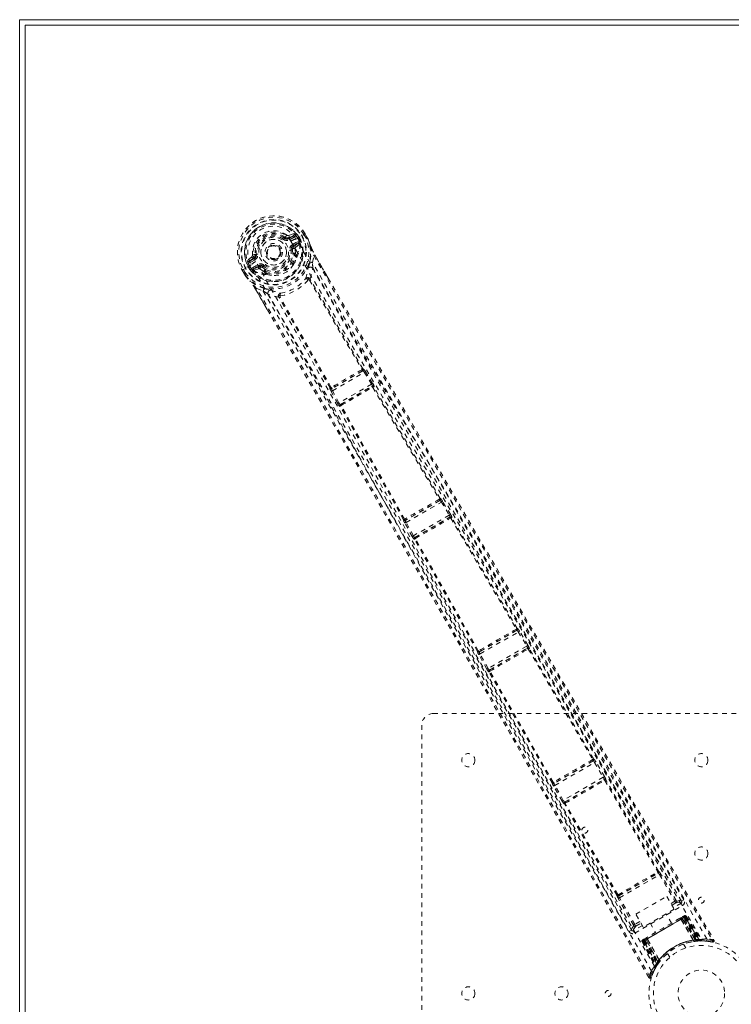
# Model space of a CAD drawing. Header units: inches. Extents: x 17.8 to 113.3, y 41.2 to 83.
# Tile 2 of 7: x 17.8 to 33.1, y 61.8 to 83. Entities that reach past the tile are written whole.
import ezdxf

# ---------------------------------------------------------------- set-up
doc = ezdxf.new("R2010")
doc.units = ezdxf.units.IN
doc.header["$MEASUREMENT"] = 0
doc.linetypes.add('SLD-Dashed', pattern=[0.075, 0.05, -0.025])
doc.linetypes.add('SLD-Solid', pattern=[0])

msp = doc.modelspace()

# ---------------------------------------------------------------- linework, layer by layer
at = {"color": 7, "linetype": 'SLD-Solid', "lineweight": 15}
for p, q in [((17.833, 82.956), (113.333, 82.956)), ((17.833, 41.206), (17.833, 82.956)), ((17.951, 41.324), (17.951, 82.837)), ((17.951, 82.837), (113.215, 82.837)), ((17.951, 82.837), (17.951, 41.324)), ((113.215, 82.837), (17.951, 82.837))]:
    msp.add_line(p, q, dxfattribs=at)
at = {"color": 7, "linetype": 'SLD-Dashed', "lineweight": 0}
for p, q in [((23.562, 78.337), (23.526, 78.29)), ((23.599, 78.282), (23.71, 78.323)), ((23.719, 78.369), (23.604, 78.33)), ((23.71, 78.323), (23.61, 78.264)), ((23.761, 78.252), (23.907, 78.336)), ((23.907, 78.336), (23.953, 78.363)), ((23.969, 78.283), (23.931, 78.35)), ((23.957, 78.365), (23.953, 78.363)), ((23.994, 78.296), (23.955, 78.364)), ((23.957, 78.365), (23.995, 78.297)), ((23.511, 78.271), (23.526, 78.29)), ((23.526, 78.29), (23.532, 78.286)), ((23.599, 78.282), (23.61, 78.264)), ((23.725, 78.297), (23.625, 78.238)), ((23.686, 78.133), (23.797, 78.197)), ((23.701, 78.107), (23.812, 78.171)), ((23.713, 78.085), (23.701, 78.107)), ((23.812, 78.171), (23.713, 78.085)), ((23.753, 78.075), (23.843, 78.151)), ((23.761, 78.252), (23.761, 78.252)), ((23.796, 78.272), (23.8, 78.274)), ((23.833, 78.205), (23.796, 78.272)), ((23.796, 78.272), (23.796, 78.272)), ((23.835, 78.212), (23.8, 78.274)), ((23.826, 78.289), (23.862, 78.226)), ((23.841, 78.192), (23.833, 78.205)), ((23.862, 78.225), (23.836, 78.212)), ((23.836, 78.211), (23.841, 78.192)), ((23.836, 78.211), (23.846, 78.187)), ((23.846, 78.165), (23.843, 78.151)), ((23.843, 78.151), (23.843, 78.151)), ((23.843, 78.151), (23.843, 78.151)), ((23.846, 78.165), (23.847, 78.169)), ((23.846, 78.165), (23.846, 78.165)), ((23.862, 78.226), (23.862, 78.225)), ((23.995, 78.297), (23.995, 78.297)), ((24.018, 78.256), (24.02, 78.252)), ((22.887, 77.921), (22.911, 77.924)), ((23.414, 78.058), (23.419, 78.049)), ((23.419, 78.049), (23.426, 78.037)), ((23.686, 78.022), (23.657, 78.019)), ((23.694, 77.927), (23.686, 78.022)), ((23.746, 77.896), (23.727, 77.93)), ((23.749, 77.939), (23.741, 78.041)), ((23.768, 77.906), (23.749, 77.939)), ((24.117, 77.749), (24.143, 77.897)), ((24.168, 77.912), (24.455, 77.415)), ((22.802, 77.698), (22.676, 77.625)), ((22.813, 77.873), (22.722, 77.794)), ((22.768, 77.678), (22.763, 77.676)), ((22.763, 77.676), (22.799, 77.614)), ((22.766, 77.777), (22.857, 77.853)), ((22.867, 77.836), (22.766, 77.777)), ((22.806, 77.612), (22.768, 77.678)), ((22.882, 77.81), (22.781, 77.751)), ((22.802, 77.698), (22.802, 77.698)), ((22.831, 77.639), (22.943, 77.704)), ((22.846, 77.613), (22.958, 77.678)), ((22.857, 77.853), (22.867, 77.836)), ((22.958, 77.678), (22.943, 77.704)), ((22.97, 77.657), (22.958, 77.678)), ((23.776, 77.882), (23.775, 77.86)), ((22.61, 77.587), (22.606, 77.585)), ((22.606, 77.585), (22.646, 77.518)), ((22.607, 77.586), (22.647, 77.518)), ((22.656, 77.614), (22.61, 77.587)), ((22.632, 77.6), (22.671, 77.533)), ((22.646, 77.518), (22.646, 77.518)), ((22.676, 77.625), (22.656, 77.614)), ((22.67, 77.478), (22.673, 77.474)), ((22.774, 77.598), (22.737, 77.661)), ((22.775, 77.597), (22.774, 77.598)), ((22.799, 77.614), (22.775, 77.597)), ((22.8, 77.613), (22.814, 77.599)), ((22.814, 77.599), (22.806, 77.612)), ((22.831, 77.583), (22.835, 77.581)), ((22.835, 77.581), (22.848, 77.577)), ((22.97, 77.657), (22.846, 77.613)), ((22.96, 77.616), (22.849, 77.577)), ((23.039, 77.649), (23.019, 77.659)), ((23.056, 77.672), (23.039, 77.649)), ((23.039, 77.649), (23.117, 77.594)), ((23.099, 77.519), (23.079, 77.552)), ((23.098, 77.567), (23.117, 77.533)), ((23.135, 77.49), (23.115, 77.501)), ((22.785, 77.34), (22.774, 77.354)), ((24.05, 77.372), (24.05, 77.373)), ((24.05, 77.372), (25.178, 75.459)), ((24.066, 77.398), (24.066, 77.398)), ((25.199, 75.469), (24.072, 77.381)), ((23.197, 76.65), (22.893, 77.176)), ((22.919, 77.19), (23.06, 77.139)), ((23.388, 77.007), (23.388, 77.007)), ((24.493, 75.062), (23.401, 76.994)), ((23.419, 77.009), (23.419, 77.008)), ((24.512, 75.075), (23.42, 77.008)), ((25.193, 75.428), (24.531, 75.046)), ((24.542, 75.001), (25.227, 75.396)), ((25.175, 75.452), (25.175, 75.452)), ((25.189, 75.427), (25.193, 75.428)), ((25.203, 75.47), (25.199, 75.469)), ((25.227, 75.396), (25.381, 75.145)), ((25.252, 75.412), (25.237, 75.435)), ((25.406, 75.16), (25.252, 75.412)), ((25.381, 75.145), (24.683, 74.742)), ((24.49, 75.058), (24.493, 75.062)), ((24.516, 74.987), (24.504, 75.012)), ((24.657, 74.728), (24.516, 74.987)), ((24.531, 75.046), (24.534, 75.05)), ((24.683, 74.742), (24.542, 75.001)), ((24.713, 74.707), (25.396, 75.102)), ((25.396, 75.102), (25.389, 75.093)), ((25.401, 75.074), (25.401, 75.074)), ((25.429, 75.083), (25.436, 75.091)), ((24.713, 74.669), (24.701, 74.667)), ((24.724, 74.709), (24.713, 74.707)), ((26.849, 72.65), (26.109, 72.223)), ((26.123, 72.18), (26.88, 72.616)), ((26.846, 72.65), (26.849, 72.65)), ((26.859, 72.692), (26.857, 72.692)), ((26.88, 72.616), (27.05, 72.337)), ((27.075, 72.352), (26.905, 72.632)), ((26.068, 72.235), (26.069, 72.237)), ((26.109, 72.223), (26.111, 72.225)), ((27.05, 72.337), (26.28, 71.893)), ((26.308, 71.857), (27.067, 72.295)), ((27.067, 72.295), (27.063, 72.289)), ((27.083, 72.269), (28.489, 69.897)), ((27.103, 72.278), (27.107, 72.284)), ((28.509, 69.907), (27.103, 72.278)), ((26.254, 71.878), (26.097, 72.165)), ((26.28, 71.893), (26.123, 72.18)), ((26.304, 71.817), (26.297, 71.816)), ((27.655, 69.414), (26.304, 71.817)), ((26.315, 71.857), (26.308, 71.857)), ((27.673, 69.426), (26.323, 71.83)), ((28.5, 69.866), (27.695, 69.401)), ((28.499, 69.866), (28.5, 69.866)), ((28.511, 69.907), (28.509, 69.907)), ((27.71, 69.358), (28.53, 69.831)), ((28.495, 69.864), (28.495, 69.864)), ((28.53, 69.831), (28.711, 69.528)), ((28.736, 69.544), (28.556, 69.846)), ((28.711, 69.528), (27.882, 69.05)), ((27.91, 69.014), (28.728, 69.486)), ((28.722, 69.48), (28.722, 69.48)), ((28.728, 69.486), (28.725, 69.482)), ((28.746, 69.462), (30.127, 67.1)), ((28.766, 69.471), (28.769, 69.476)), ((30.147, 67.11), (28.766, 69.471)), ((27.654, 69.412), (27.655, 69.414)), ((27.856, 69.035), (27.684, 69.343)), ((27.695, 69.401), (27.696, 69.402)), ((27.699, 69.405), (27.7, 69.405)), ((27.882, 69.05), (27.71, 69.358)), ((27.904, 68.974), (27.899, 68.973)), ((29.259, 66.597), (27.904, 68.974)), ((27.915, 69.014), (27.91, 69.014)), ((27.918, 69.016), (27.918, 69.016)), ((29.277, 66.609), (27.922, 68.986)), ((26.708, 68.081), (38.208, 68.081)), ((26.458, 56.331), (26.458, 67.831)), ((30.138, 67.069), (29.299, 66.584)), ((29.314, 66.541), (30.167, 67.034)), ((30.132, 67.067), (30.132, 67.067)), ((30.136, 67.069), (30.138, 67.069)), ((30.148, 67.11), (30.147, 67.11)), ((30.167, 67.034), (30.355, 66.714)), ((30.38, 66.729), (30.193, 67.049)), ((30.355, 66.714), (29.497, 66.219)), ((29.258, 66.596), (29.259, 66.597)), ((29.471, 66.204), (29.288, 66.527)), ((29.299, 66.584), (29.3, 66.586)), ((29.303, 66.588), (29.303, 66.588)), ((29.497, 66.219), (29.314, 66.541)), ((29.526, 66.184), (30.371, 66.672)), ((30.366, 66.666), (30.365, 66.666)), ((30.371, 66.672), (30.369, 66.668)), ((30.39, 66.647), (31.52, 64.694)), ((30.409, 66.657), (30.412, 66.661)), ((31.539, 64.704), (30.409, 66.657)), ((29.519, 66.143), (29.515, 66.143)), ((30.646, 64.188), (29.519, 66.143)), ((29.53, 66.184), (29.526, 66.184)), ((29.534, 66.186), (29.533, 66.186)), ((30.664, 64.2), (29.537, 66.155)), ((30.686, 64.176), (31.53, 64.663)), ((30.701, 64.133), (31.559, 64.629)), ((31.529, 64.663), (31.53, 64.663)), ((31.54, 64.704), (31.539, 64.704)), ((31.559, 64.629), (31.89, 64.058)), ((31.916, 64.073), (31.585, 64.644)), ((30.645, 64.188), (30.646, 64.188)), ((30.686, 64.176), (30.686, 64.177)), ((31.004, 63.546), (30.675, 64.119)), ((31.03, 63.561), (30.701, 64.133)), ((31.03, 63.374), (32.053, 63.964)), ((31.054, 63.777), (31.72, 64.162)), ((31.72, 64.162), (31.877, 63.89)), ((31.807, 64.01), (31.89, 64.058)), ((31.83, 63.971), (31.914, 64.02)), ((32.023, 64.016), (31.858, 63.921)), ((32.032, 64.059), (32.031, 64.061)), ((32.033, 64.057), (32.085, 64.088)), ((32.037, 64.047), (32.033, 64.057)), ((32.037, 64.047), (32.033, 64.056)), ((31.211, 63.505), (31.054, 63.777)), ((31.877, 63.89), (31.211, 63.505)), ((31.815, 63.585), (31.698, 63.787)), ((31.192, 63.537), (31, 63.426)), ((31.141, 63.626), (31.03, 63.561)), ((31.051, 63.521), (31.164, 63.587)), ((31.221, 63.209), (32.1, 63.717)), ((32.088, 63.71), (31.232, 63.216)), ((31.248, 63.225), (32.072, 63.701)), ((31.361, 63.592), (31.477, 63.39)), ((32.066, 63.73), (32.019, 63.703)), ((32.023, 63.672), (32.021, 63.671)), ((32.286, 63.221), (32.021, 63.671)), ((32.023, 63.672), (32.29, 63.221)), ((32.047, 63.686), (32.048, 63.687)), ((32.339, 63.218), (32.047, 63.686)), ((32.106, 63.72), (32.048, 63.687)), ((32.048, 63.687), (32.341, 63.219)), ((32.344, 63.231), (32.072, 63.701)), ((32.082, 63.74), (32.073, 63.735)), ((32.088, 63.71), (32.122, 63.729)), ((32.088, 63.71), (32.364, 63.233)), ((32.1, 63.717), (32.379, 63.234)), ((32.419, 63.219), (32.104, 63.723)), ((32.106, 63.72), (32.417, 63.222)), ((32.134, 63.736), (32.122, 63.729)), ((32.122, 63.729), (32.439, 63.222)), ((32.134, 63.736), (32.455, 63.222)), ((30.906, 63.407), (30.959, 63.437)), ((30.957, 63.44), (30.958, 63.439)), ((30.959, 63.437), (30.966, 63.428)), ((30.96, 63.436), (30.966, 63.429)), ((31.187, 63.189), (31.22, 63.209)), ((31.198, 63.196), (31.187, 63.189)), ((31.187, 63.189), (31.471, 62.654)), ((31.198, 63.196), (31.479, 62.668)), ((31.213, 63.209), (31.492, 62.684)), ((31.272, 63.239), (31.214, 63.205)), ((31.214, 63.205), (31.49, 62.687)), ((31.499, 62.726), (31.22, 63.209)), ((31.273, 63.272), (31.226, 63.245)), ((31.232, 63.216), (31.507, 62.738)), ((31.248, 63.225), (31.519, 62.755)), ((31.272, 63.239), (31.273, 63.239)), ((31.531, 62.751), (31.272, 63.239)), ((31.273, 63.239), (31.532, 62.753)), ((31.299, 63.254), (31.297, 63.253)), ((31.554, 62.796), (31.297, 63.253)), ((31.299, 63.254), (31.556, 62.8)), ((32.126, 63.056), (32.078, 63.139)), ((32.286, 63.221), (32.29, 63.221)), ((32.296, 63.196), (32.302, 63.197)), ((32.341, 63.219), (32.339, 63.218)), ((32.341, 63.219), (32.417, 63.222)), ((32.344, 63.231), (32.347, 63.202)), ((32.365, 63.204), (32.367, 63.204)), ((32.367, 63.204), (32.368, 63.204)), ((32.368, 63.204), (32.443, 63.208)), ((32.379, 63.205), (32.381, 63.205)), ((32.439, 63.222), (32.455, 63.222)), ((32.457, 63.209), (32.473, 63.209)), ((32.464, 63.208), (32.48, 63.208)), ((32.696, 63.183), (32.57, 63.198)), ((31.732, 62.939), (31.78, 62.856)), ((31.489, 62.657), (31.53, 62.72)), ((31.49, 62.687), (31.531, 62.751)), ((31.523, 62.71), (31.499, 62.726)), ((31.542, 62.738), (31.519, 62.755)), ((31.53, 62.72), (31.531, 62.722)), ((31.532, 62.753), (31.531, 62.751)), ((31.532, 62.723), (31.531, 62.722)), ((31.562, 62.762), (31.543, 62.735)), ((31.554, 62.796), (31.556, 62.8)), ((31.433, 62.55), (31.385, 62.426)), ((31.425, 62.533), (31.434, 62.556)), ((31.494, 62.663), (31.437, 62.557)), ((31.471, 62.654), (31.479, 62.668)), ((31.471, 62.625), (31.479, 62.639)), ((31.33, 62.42), (31.356, 62.435))]:
    msp.add_line(p, q, dxfattribs=at)
at = {"color": 7, "linetype": 'SLD-Dashed', "lineweight": 0, "flags": 128}
for points in [[(23.651, 78.209), (23.606, 78.274), (23.546, 78.329), (23.475, 78.369), (23.397, 78.395), (23.314, 78.404), (23.23, 78.398), (23.148, 78.376), (23.071, 78.34), (23.001, 78.291), (22.941, 78.231), (22.894, 78.162), (22.861, 78.085), (22.843, 78.004), (22.843, 77.923), (22.86, 77.844), (22.894, 77.772)], [(23.725, 78.297), (23.723, 78.302), (23.72, 78.306), (23.717, 78.311), (23.715, 78.315), (23.713, 78.318), (23.712, 78.32), (23.711, 78.322), (23.71, 78.323)], [(23.754, 78.333), (23.743, 78.312), (23.725, 78.297)], [(23.931, 78.35), (23.937, 78.353), (23.942, 78.356), (23.947, 78.359), (23.951, 78.361), (23.954, 78.363), (23.956, 78.364), (23.957, 78.365), (23.957, 78.365)], [(23.493, 78.247), (23.497, 78.251), (23.5, 78.256), (23.503, 78.26), (23.506, 78.263), (23.508, 78.266), (23.51, 78.269), (23.511, 78.27), (23.511, 78.271)], [(23.625, 78.238), (23.622, 78.243), (23.619, 78.248), (23.616, 78.253), (23.614, 78.257), (23.612, 78.26), (23.611, 78.262), (23.61, 78.264), (23.61, 78.264)], [(23.651, 78.209), (24.627, 76.537), (25.62, 74.871), (26.619, 73.206), (27.617, 71.537), (28.61, 69.863), (29.9, 67.663), (31.181, 65.455), (32.456, 63.243)], [(23.686, 78.133), (23.688, 78.128), (23.691, 78.123), (23.694, 78.119), (23.696, 78.115), (23.698, 78.111), (23.699, 78.109), (23.7, 78.107), (23.701, 78.107)], [(32.578, 63.249), (31.359, 65.366), (30.134, 67.479), (28.902, 69.585), (27.661, 71.683), (26.68, 73.327), (25.698, 74.967), (24.722, 76.608), (23.761, 78.252)], [(23.797, 78.197), (23.815, 78.204), (23.833, 78.205)], [(23.812, 78.171), (23.812, 78.172), (23.811, 78.174), (23.81, 78.176), (23.808, 78.179), (23.806, 78.183), (23.803, 78.188), (23.8, 78.192), (23.797, 78.197)], [(23.836, 78.212), (23.836, 78.212), (23.836, 78.211)], [(23.969, 78.283), (23.975, 78.286), (23.98, 78.288), (23.985, 78.291), (23.989, 78.294), (23.992, 78.296), (23.994, 78.297), (23.995, 78.297), (23.995, 78.297)], [(24.02, 78.252), (24.02, 78.251), (24.019, 78.25), (24.018, 78.25), (24.017, 78.251), (24.012, 78.259), (24.01, 78.262), (24.008, 78.262), (24.006, 78.262), (24.003, 78.262), (24.001, 78.261), (23.999, 78.261), (23.997, 78.262), (23.993, 78.268), (23.99, 78.271), (23.986, 78.274), (23.977, 78.277), (23.973, 78.279), (23.969, 78.283)], [(24.018, 78.256), (24.051, 78.173), (24.073, 78.104)], [(24.077, 78.094), (24.054, 78.166), (24.02, 78.252)], [(24.073, 78.104), (24.08, 78.085), (24.091, 78.063)], [(24.077, 78.094), (24.076, 78.099), (24.073, 78.104)], [(22.94, 77.928), (22.935, 77.927), (22.929, 77.926), (22.924, 77.926), (22.92, 77.925), (22.916, 77.925), (22.913, 77.924), (22.911, 77.924), (22.911, 77.924)], [(23.627, 78.015), (23.633, 78.015), (23.638, 78.016), (23.643, 78.017), (23.648, 78.017), (23.651, 78.018), (23.654, 78.018), (23.656, 78.018), (23.657, 78.019)], [(23.741, 78.041), (23.744, 78.063), (23.753, 78.075)], [(23.768, 77.906), (23.776, 77.883), (23.776, 77.882)], [(24.077, 78.094), (24.085, 77.919), (24.06, 77.763)], [(24.091, 78.063), (24.113, 78.014), (24.168, 77.912)], [(24.168, 77.912), (24.168, 77.912), (24.167, 77.911), (24.165, 77.91), (24.162, 77.908), (24.159, 77.906), (24.154, 77.903), (24.149, 77.9), (24.143, 77.897)], [(24.143, 77.897), (24.807, 76.738), (25.484, 75.565), (26.176, 74.373), (26.842, 73.227), (27.531, 72.047), (28.22, 70.868), (28.877, 69.745), (29.46, 68.75), (29.867, 68.054), (30.536, 66.911), (31.114, 65.925), (31.664, 64.985), (32.194, 64.08), (32.702, 63.212)], [(24.452, 77.413), (24.331, 77.624), (24.167, 77.911)], [(22.781, 77.751), (22.759, 77.744), (22.735, 77.745)], [(22.766, 77.777), (22.766, 77.777), (22.767, 77.775), (22.769, 77.773), (22.771, 77.77), (22.773, 77.766), (22.775, 77.761), (22.778, 77.756), (22.781, 77.751)], [(31.386, 62.561), (30.163, 64.675), (28.945, 66.792), (27.737, 68.912), (26.541, 71.037), (25.608, 72.708), (24.678, 74.378), (23.746, 76.044), (22.802, 77.698)], [(22.882, 77.81), (22.879, 77.815), (22.876, 77.819), (22.874, 77.824), (22.872, 77.828), (22.87, 77.831), (22.868, 77.833), (22.867, 77.835), (22.867, 77.836)], [(31.453, 62.663), (30.232, 64.773), (29.018, 66.886), (27.814, 69.002), (26.622, 71.122), (25.693, 72.791), (24.767, 74.458), (23.837, 76.121), (22.894, 77.772)], [(23.074, 77.696), (23.071, 77.691), (23.068, 77.687), (23.065, 77.683), (23.062, 77.679), (23.06, 77.676), (23.058, 77.674), (23.057, 77.672), (23.056, 77.672)], [(23.71, 77.712), (23.741, 77.764), (23.775, 77.86)], [(32.085, 64.088), (31.776, 64.615), (31.45, 65.173), (31.105, 65.762), (30.742, 66.381), (30.368, 67.021), (30.317, 67.107), (30.266, 67.194), (30.215, 67.281), (30.164, 67.369), (30.113, 67.457), (30.048, 67.567), (29.853, 67.9), (29.68, 68.196), (29.528, 68.455), (29.397, 68.678), (29.326, 68.8), (29.262, 68.908), (29.208, 69.001), (29.162, 69.08), (29.125, 69.143), (29.096, 69.192), (29.03, 69.305), (28.942, 69.456), (28.678, 69.906), (28.435, 70.322), (28.318, 70.52), (28.208, 70.71), (28.102, 70.89), (27.971, 71.114), (27.838, 71.341), (27.709, 71.561), (27.583, 71.777), (27.019, 72.743), (26.419, 73.771), (25.846, 74.756), (25.266, 75.755), (24.684, 76.762), (24.117, 77.749)], [(22.606, 77.585), (22.606, 77.585), (22.607, 77.586), (22.609, 77.587), (22.612, 77.589), (22.616, 77.591), (22.621, 77.594), (22.627, 77.597), (22.632, 77.6)], [(22.671, 77.533), (22.666, 77.53), (22.661, 77.526), (22.656, 77.524), (22.652, 77.521), (22.649, 77.52), (22.646, 77.519), (22.645, 77.518), (22.646, 77.518)], [(22.671, 77.533), (22.672, 77.528), (22.671, 77.515), (22.671, 77.51), (22.673, 77.505), (22.675, 77.501), (22.675, 77.499), (22.675, 77.497), (22.672, 77.494), (22.67, 77.491), (22.669, 77.49), (22.669, 77.488), (22.67, 77.484), (22.674, 77.476), (22.674, 77.475), (22.674, 77.474), (22.674, 77.474), (22.673, 77.474)], [(22.67, 77.478), (22.725, 77.408), (22.774, 77.354)], [(22.673, 77.474), (22.73, 77.402), (22.781, 77.346)], [(22.8, 77.613), (22.799, 77.614), (22.799, 77.614)], [(22.806, 77.612), (22.817, 77.628), (22.831, 77.639)], [(22.831, 77.639), (22.834, 77.634), (22.837, 77.63), (22.839, 77.625), (22.842, 77.621), (22.843, 77.618), (22.845, 77.616), (22.846, 77.614), (22.846, 77.613)], [(22.995, 77.611), (22.974, 77.619), (22.96, 77.616)], [(23.079, 77.552), (23.039, 77.577), (22.995, 77.611)], [(23.115, 77.501), (23.114, 77.501), (23.099, 77.519)], [(23.135, 77.49), (23.235, 77.472), (23.296, 77.473)], [(24.021, 77.639), (24.018, 77.627), (24.016, 77.618)], [(24.066, 77.398), (24.101, 77.509), (24.121, 77.622)], [(32.033, 64.057), (30.049, 67.446), (28.065, 70.834), (26.086, 74.224), (24.121, 77.622)], [(22.774, 77.354), (22.777, 77.349), (22.781, 77.346)], [(23.076, 77.195), (22.928, 77.251), (22.781, 77.346)], [(24.066, 77.398), (24.059, 77.407), (24.051, 77.412), (24.042, 77.414), (24.034, 77.413), (24.028, 77.408), (24.023, 77.4), (24.022, 77.39), (24.023, 77.38)], [(24.455, 77.415), (26.292, 74.232), (28.433, 70.562), (30.581, 66.895), (32.728, 63.227)], [(22.893, 77.176), (22.893, 77.176), (22.894, 77.176), (22.896, 77.177), (22.899, 77.179), (22.903, 77.181), (22.908, 77.184), (22.913, 77.187), (22.919, 77.19)], [(22.895, 77.176), (23.034, 76.936), (23.155, 76.729), (23.2, 76.651)], [(31.356, 62.435), (30.894, 63.248), (30.413, 64.093), (29.914, 64.969), (29.534, 65.637), (29.483, 65.726), (29.432, 65.815), (29.381, 65.904), (29.33, 65.994), (29.279, 66.084), (29.218, 66.192), (29.036, 66.511), (28.871, 66.802), (28.721, 67.066), (28.586, 67.302), (28.335, 67.743), (28.115, 68.129), (27.79, 68.701), (27.493, 69.221), (27.225, 69.692), (26.924, 70.22), (26.617, 70.759), (26.023, 71.8), (25.39, 72.907), (24.777, 73.976), (24.158, 75.052), (23.533, 76.134), (22.919, 77.19)], [(23.06, 77.139), (23.44, 76.483), (23.838, 75.795), (24.252, 75.076), (24.684, 74.324), (25.107, 73.586), (25.463, 72.963), (25.803, 72.368), (26.168, 71.729), (26.558, 71.047), (26.677, 70.837), (26.799, 70.623), (26.923, 70.406), (27.031, 70.217), (27.118, 70.063), (27.21, 69.902), (27.306, 69.734), (27.406, 69.558), (27.608, 69.202), (27.826, 68.819), (28.06, 68.409), (28.105, 68.329), (28.117, 68.308), (28.125, 68.294), (28.137, 68.274), (28.151, 68.248), (28.169, 68.217), (28.189, 68.181), (28.262, 68.054), (28.357, 67.886), (28.457, 67.711), (28.573, 67.508), (28.705, 67.274), (28.762, 67.175), (28.821, 67.071), (28.883, 66.962), (28.947, 66.849), (28.988, 66.777), (29.028, 66.708), (29.441, 65.982), (29.839, 65.283), (30.216, 64.62), (30.572, 63.995), (30.906, 63.407)], [(23.388, 77.007), (23.276, 77.033), (23.167, 77.072)], [(23.167, 77.072), (25.128, 73.671), (27.074, 70.262), (29.016, 66.849), (30.959, 63.437)], [(23.203, 77.166), (23.215, 77.163), (23.223, 77.161)], [(23.427, 77.036), (23.418, 77.042), (23.409, 77.045), (23.4, 77.045), (23.392, 77.042), (23.387, 77.036), (23.384, 77.027), (23.385, 77.017), (23.388, 77.007)], [(31.33, 62.42), (29.228, 66.114), (27.125, 69.807), (25.018, 73.497), (23.197, 76.65)], [(25.175, 75.452), (25.176, 75.452), (25.176, 75.453), (25.177, 75.455), (25.178, 75.459)], [(25.189, 75.427), (25.194, 75.432), (25.198, 75.437), (25.2, 75.443), (25.199, 75.449), (25.196, 75.454), (25.191, 75.457), (25.185, 75.459), (25.178, 75.459)], [(25.227, 75.396), (25.235, 75.401), (25.244, 75.406), (25.249, 75.41), (25.252, 75.412)], [(25.381, 75.145), (25.386, 75.148), (25.39, 75.15), (25.394, 75.153), (25.398, 75.155), (25.401, 75.157), (25.403, 75.159), (25.405, 75.16), (25.406, 75.16)], [(24.512, 75.075), (24.509, 75.069), (24.507, 75.063), (24.508, 75.056), (24.511, 75.051), (24.515, 75.048), (24.521, 75.046), (24.528, 75.047), (24.534, 75.05)], [(24.512, 75.075), (24.516, 75.073), (24.518, 75.073), (24.519, 75.073), (24.52, 75.074)], [(24.516, 74.987), (24.519, 74.988), (24.525, 74.992), (24.533, 74.996), (24.542, 75.001)], [(25.408, 75.073), (25.411, 75.078), (25.412, 75.084), (25.411, 75.089), (25.409, 75.093), (25.405, 75.095), (25.4, 75.096), (25.394, 75.095), (25.389, 75.093)], [(25.408, 75.073), (26.121, 73.878), (26.836, 72.682)], [(26.857, 72.692), (26.142, 73.888), (25.429, 75.083)], [(24.657, 74.728), (24.658, 74.728), (24.66, 74.729), (24.662, 74.731), (24.666, 74.732), (24.669, 74.735), (24.674, 74.737), (24.678, 74.739), (24.683, 74.742)], [(26.069, 72.237), (25.391, 73.454), (24.713, 74.669)], [(24.724, 74.709), (24.719, 74.705), (24.715, 74.701), (24.714, 74.696), (24.714, 74.691), (24.716, 74.687), (24.72, 74.684), (24.726, 74.683), (24.732, 74.683)], [(24.734, 74.689), (24.733, 74.688), (24.733, 74.688), (24.732, 74.686), (24.732, 74.683)], [(26.088, 72.25), (25.41, 73.467), (24.732, 74.683)], [(26.834, 72.675), (26.834, 72.675), (26.835, 72.676), (26.836, 72.678), (26.836, 72.682)], [(26.846, 72.65), (26.852, 72.655), (26.856, 72.66), (26.858, 72.666), (26.857, 72.671), (26.854, 72.676), (26.849, 72.68), (26.843, 72.682), (26.836, 72.682)], [(26.88, 72.616), (26.889, 72.622), (26.897, 72.627), (26.903, 72.63), (26.905, 72.632)], [(26.903, 72.631), (26.897, 72.644), (26.895, 72.648)], [(26.088, 72.25), (26.085, 72.244), (26.083, 72.238), (26.084, 72.232), (26.087, 72.227), (26.091, 72.224), (26.097, 72.222), (26.104, 72.223), (26.111, 72.225)], [(27.05, 72.337), (27.054, 72.339), (27.059, 72.342), (27.063, 72.345), (27.067, 72.347), (27.07, 72.349), (27.073, 72.35), (27.074, 72.352), (27.075, 72.352)], [(27.083, 72.269), (27.086, 72.274), (27.087, 72.279), (27.087, 72.284), (27.084, 72.288), (27.08, 72.291), (27.075, 72.292), (27.069, 72.291), (27.063, 72.289)], [(26.088, 72.182), (26.091, 72.178), (26.099, 72.166)], [(26.097, 72.165), (26.1, 72.167), (26.106, 72.17), (26.114, 72.175), (26.123, 72.18)], [(26.254, 71.878), (26.255, 71.879), (26.257, 71.88), (26.26, 71.881), (26.263, 71.883), (26.267, 71.885), (26.271, 71.887), (26.276, 71.89), (26.28, 71.893)], [(26.315, 71.857), (26.31, 71.853), (26.307, 71.849), (26.305, 71.844), (26.305, 71.839), (26.307, 71.835), (26.311, 71.831), (26.317, 71.83), (26.323, 71.83)], [(26.325, 71.836), (26.324, 71.836), (26.324, 71.835), (26.323, 71.833), (26.323, 71.83)], [(28.487, 69.89), (28.488, 69.891), (28.488, 69.891), (28.489, 69.893), (28.489, 69.897)], [(28.499, 69.866), (28.504, 69.87), (28.508, 69.875), (28.51, 69.881), (28.51, 69.887), (28.507, 69.892), (28.502, 69.895), (28.496, 69.897), (28.489, 69.897)], [(28.53, 69.831), (28.539, 69.836), (28.547, 69.841), (28.553, 69.845), (28.556, 69.846)], [(28.554, 69.845), (28.548, 69.858), (28.545, 69.863)], [(28.711, 69.528), (28.715, 69.531), (28.72, 69.534), (28.724, 69.536), (28.728, 69.539), (28.731, 69.54), (28.734, 69.542), (28.735, 69.543), (28.736, 69.544)], [(28.746, 69.462), (28.749, 69.467), (28.75, 69.473), (28.749, 69.478), (28.747, 69.482), (28.743, 69.484), (28.737, 69.485), (28.731, 69.485), (28.725, 69.482)], [(28.746, 69.462), (28.743, 69.463), (28.741, 69.463), (28.74, 69.463), (28.739, 69.463)], [(27.673, 69.426), (27.67, 69.42), (27.669, 69.414), (27.669, 69.408), (27.672, 69.403), (27.677, 69.4), (27.683, 69.399), (27.689, 69.4), (27.696, 69.402)], [(27.673, 69.426), (27.677, 69.424), (27.679, 69.424), (27.68, 69.424), (27.681, 69.425)], [(27.675, 69.36), (27.678, 69.355), (27.686, 69.344)], [(27.684, 69.343), (27.687, 69.345), (27.693, 69.348), (27.701, 69.353), (27.71, 69.358)], [(27.856, 69.035), (27.857, 69.036), (27.859, 69.037), (27.861, 69.038), (27.865, 69.04), (27.868, 69.042), (27.873, 69.045), (27.877, 69.047), (27.882, 69.05)], [(27.915, 69.014), (27.91, 69.01), (27.906, 69.005), (27.904, 69), (27.904, 68.995), (27.907, 68.991), (27.911, 68.988), (27.916, 68.986), (27.922, 68.986)], [(27.925, 68.992), (27.924, 68.992), (27.923, 68.991), (27.922, 68.99), (27.922, 68.986)], [(31.745, 64.55), (31.521, 64.932), (31.233, 65.424), (30.965, 65.883), (30.716, 66.308), (30.49, 66.693), (30.284, 67.045), (30.097, 67.364), (29.929, 67.651), (29.699, 68.044), (29.549, 68.3)], [(30.125, 67.093), (30.125, 67.093), (30.126, 67.094), (30.127, 67.096), (30.127, 67.1)], [(30.136, 67.069), (30.141, 67.073), (30.145, 67.078), (30.147, 67.084), (30.147, 67.089), (30.144, 67.094), (30.14, 67.098), (30.134, 67.1), (30.127, 67.1)], [(30.167, 67.034), (30.176, 67.039), (30.184, 67.044), (30.19, 67.047), (30.193, 67.049)], [(30.191, 67.048), (30.186, 67.059), (30.184, 67.062)], [(30.355, 66.714), (30.359, 66.717), (30.364, 66.72), (30.368, 66.722), (30.372, 66.724), (30.375, 66.726), (30.378, 66.728), (30.379, 66.729), (30.38, 66.729)], [(29.277, 66.609), (29.274, 66.603), (29.273, 66.597), (29.274, 66.591), (29.276, 66.587), (29.281, 66.584), (29.287, 66.582), (29.293, 66.583), (29.3, 66.586)], [(29.277, 66.609), (29.281, 66.607), (29.283, 66.607), (29.284, 66.607), (29.284, 66.608)], [(29.281, 66.541), (29.283, 66.537), (29.29, 66.528)], [(29.288, 66.527), (29.291, 66.528), (29.297, 66.532), (29.305, 66.536), (29.314, 66.541)], [(30.39, 66.647), (30.393, 66.653), (30.394, 66.659), (30.393, 66.664), (30.391, 66.668), (30.386, 66.671), (30.381, 66.672), (30.375, 66.671), (30.369, 66.668)], [(30.39, 66.647), (30.387, 66.649), (30.385, 66.649), (30.384, 66.649), (30.383, 66.649)], [(29.471, 66.204), (29.472, 66.205), (29.474, 66.206), (29.476, 66.207), (29.48, 66.209), (29.484, 66.211), (29.488, 66.214), (29.492, 66.216), (29.497, 66.219)], [(29.53, 66.184), (29.525, 66.18), (29.521, 66.175), (29.519, 66.17), (29.519, 66.165), (29.522, 66.16), (29.526, 66.157), (29.531, 66.155), (29.537, 66.155)], [(29.54, 66.162), (29.539, 66.161), (29.538, 66.16), (29.538, 66.159), (29.537, 66.155)], [(30.672, 64.198), (30.881, 64.319), (31.095, 64.443), (31.308, 64.566), (31.518, 64.687)], [(30.69, 64.179), (30.792, 64.238), (30.895, 64.297), (30.998, 64.357), (31.102, 64.417), (31.197, 64.472), (31.292, 64.527), (31.384, 64.58), (31.455, 64.621), (31.525, 64.661)], [(31.529, 64.663), (31.534, 64.667), (31.538, 64.673), (31.54, 64.678), (31.539, 64.684), (31.537, 64.688), (31.532, 64.692), (31.527, 64.694), (31.52, 64.694)], [(31.559, 64.629), (31.568, 64.634), (31.576, 64.639), (31.582, 64.642), (31.585, 64.644)], [(30.664, 64.2), (30.661, 64.194), (30.66, 64.188), (30.661, 64.182), (30.663, 64.178), (30.668, 64.175), (30.674, 64.174), (30.68, 64.174), (30.686, 64.177)], [(30.664, 64.2), (30.668, 64.198), (30.67, 64.198), (30.671, 64.198), (30.672, 64.198)], [(30.675, 64.119), (30.676, 64.119), (30.678, 64.12), (30.681, 64.122), (30.684, 64.123), (30.688, 64.126), (30.692, 64.128), (30.697, 64.131), (30.701, 64.133)], [(31.916, 64.073), (31.913, 64.071), (31.907, 64.068), (31.899, 64.063), (31.89, 64.058)], [(31.914, 64.02), (31.988, 64.03), (32.023, 64.016)], [(32.033, 64.057), (31.999, 64.071), (31.925, 64.061)], [(32.053, 63.964), (32.041, 63.984), (32.032, 64), (32.025, 64.012), (32.023, 64.016)], [(31.004, 63.546), (31.007, 63.548), (31.013, 63.551), (31.02, 63.556), (31.03, 63.561)], [(32, 63.692), (31.824, 63.591), (31.646, 63.488), (31.467, 63.385), (31.291, 63.283)], [(32.021, 63.671), (31.842, 63.568), (31.66, 63.463), (31.478, 63.358), (31.299, 63.254)], [(32.007, 63.696), (32.006, 63.696), (32.005, 63.695), (32.003, 63.694), (32.001, 63.693)], [(32.001, 63.693), (32.005, 63.693), (32.011, 63.689), (32.017, 63.681), (32.023, 63.672)], [(32.047, 63.686), (32.045, 63.685), (32.04, 63.682), (32.032, 63.678), (32.023, 63.672)], [(32.057, 63.725), (32.059, 63.727), (32.061, 63.727), (32.064, 63.729)], [(32.072, 63.701), (32.079, 63.705), (32.086, 63.709), (32.092, 63.712), (32.097, 63.715), (32.101, 63.717), (32.104, 63.719), (32.106, 63.72), (32.106, 63.72)], [(32.1, 63.717), (32.113, 63.724), (32.124, 63.731), (32.128, 63.733), (32.131, 63.735), (32.134, 63.736)], [(30.959, 63.437), (30.964, 63.473), (31.01, 63.532)], [(31, 63.426), (31.005, 63.462), (31.051, 63.521)], [(31, 63.426), (31, 63.424), (31.002, 63.421), (31.005, 63.416), (31.009, 63.41), (31.013, 63.402), (31.018, 63.393), (31.024, 63.384), (31.03, 63.374)], [(31.232, 63.216), (31.22, 63.208), (31.209, 63.202), (31.201, 63.198), (31.198, 63.196)], [(31.218, 63.241), (31.215, 63.239), (31.212, 63.238), (31.21, 63.237), (31.21, 63.236)], [(31.214, 63.205), (31.214, 63.205), (31.216, 63.206), (31.219, 63.208), (31.223, 63.21), (31.228, 63.213), (31.235, 63.217), (31.241, 63.221), (31.248, 63.225)], [(31.297, 63.253), (31.288, 63.248), (31.281, 63.244), (31.276, 63.241), (31.273, 63.239)], [(31.291, 63.283), (31.288, 63.282), (31.287, 63.28), (31.285, 63.28), (31.285, 63.279)], [(31.297, 63.253), (31.294, 63.258), (31.292, 63.263), (31.29, 63.268), (31.289, 63.272), (31.289, 63.276), (31.289, 63.279), (31.289, 63.281), (31.291, 63.283)], [(32.153, 63.165), (32.141, 63.163), (32.13, 63.158)], [(32.302, 63.197), (32.3, 63.197), (32.299, 63.199), (32.297, 63.201), (32.296, 63.204), (32.294, 63.207), (32.293, 63.211), (32.291, 63.216), (32.29, 63.221)], [(32.532, 63.202), (32.49, 63.208), (32.305, 63.196)], [(32.48, 63.208), (32.478, 63.208), (32.478, 63.208)], [(32.696, 63.186), (32.704, 63.186), (32.712, 63.188), (32.72, 63.191), (32.726, 63.197), (32.73, 63.203), (32.732, 63.21), (32.732, 63.218), (32.729, 63.225)], [(32.728, 63.227), (32.727, 63.227), (32.726, 63.226), (32.721, 63.223), (32.712, 63.218), (32.707, 63.215), (32.702, 63.212)], [(31.513, 62.694), (31.517, 62.703), (31.521, 62.711)], [(31.569, 62.774), (31.57, 62.776), (31.57, 62.778), (31.569, 62.78), (31.567, 62.783), (31.565, 62.786), (31.562, 62.789), (31.558, 62.793), (31.554, 62.796)]]:
    msp.add_lwpolyline(points, dxfattribs=at)
at = {"color": 7, "linetype": 'SLD-Dashed', "lineweight": 0}
for centre, radius in [((23.284, 77.971), 0.7), ((23.284, 77.971), 0.69), ((23.284, 77.971), 0.623), ((23.284, 77.971), 0.32), ((23.284, 77.971), 0.275), ((23.284, 77.971), 0.187), ((23.284, 77.971), 0.157), ((23.284, 77.971), 0.142), ((23.284, 77.971), 0.14), ((23.284, 77.971), 0.138), ((27.458, 67.081), 0.141), ((32.458, 67.081), 0.141), ((29.958, 65.581), 0.0625), ((32.458, 65.081), 0.141), ((32.458, 64.081), 0.0625), ((32.458, 62.081), 1.125), ((32.458, 62.081), 1.03), ((32.458, 62.081), 0.5), ((27.458, 62.081), 0.141), ((29.458, 62.081), 0.141), ((30.458, 62.081), 0.0625)]:
    msp.add_circle(centre, radius, dxfattribs=at)
for centre, radius, start, end in [((23.284, 77.971), 0.78, 30.3208, 209.6784), ((23.284, 77.971), 0.78, 30, 209.6863), ((23.284, 77.971), 0.75, 30.3208, 209.6792), ((23.284, 77.971), 0.629, 30.4095, 209.5863), ((23.284, 77.971), 0.599, 30.4095, 209.5861), ((23.282, 77.975), 0.554, 30.0505, 209.9568), ((23.284, 77.971), 0.459, 52.774, 187.226), ((23.284, 77.971), 0.4, 52.774, 187.226), ((23.284, 77.971), 0.376, 52.774, 187.226), ((23.284, 77.971), 0.346, 52.7741, 187.226), ((23.589, 78.373), 0.0457, 232.6779, 288.4977), ((23.584, 78.308), 0.0301, 301.4547, 47.6199), ((23.696, 78.349), 0.0299, 298.0521, 42.1106), ((23.591, 78.207), 0.206, 37.6635, 51.6544), ((23.284, 77.971), 0.593, 30.4056, 37.6091), ((23.284, 77.971), 0.753, 215.5814, 24.4205), ((23.284, 77.971), 0.788, 219.1184, 20.8816), ((23.284, 77.971), 0.632, 216.2981, 23.7021), ((23.284, 77.971), 0.602, 216.4998, 19.3934), ((23.284, 77.971), 0.275, 0.0001, 179.9999), ((23.565, 78.341), 0.119, 232.7735, 300), ((23.565, 78.341), 0.089, 232.774, 300), ((23.569, 78.347), 0.0716, 238.9522, 295.1655), ((23.745, 78.03), 0.119, 119.9958, 187.2274), ((23.836, 77.902), 0.358, 102.1156, 121.0953), ((23.745, 78.03), 0.089, 120, 187.226), ((23.409, 78.15), 0.434, 325.8018, 0.1509), ((23.365, 78.116), 0.483, 327.9638, 5.8038), ((23.828, 78.145), 0.0305, 52.2022, 120.9936), ((23.74, 78.152), 0.108, 9.3921, 21.7857), ((27.319, 80.011), 3.741, 207.2713, 208.0452), ((23.304, 77.892), 0.801, 27.0356, 30.3909), ((22.783, 77.908), 0.0456, 311.4017, 7.4171), ((23.503, 72.824), 5.134, 96.8951, 97.5573), ((22.816, 77.912), 0.0714, 304.7324, 7.1543), ((22.822, 77.913), 0.089, 300, 7.226), ((22.822, 77.913), 0.119, 300.0004, 7.2265), ((23.284, 77.971), 0.275, 180.0002, 359.9998), ((23.284, 77.971), 0.376, 232.774, 7.226), ((23.284, 77.971), 0.346, 232.7739, 7.2262), ((23.279, 77.98), 0.451, 246.3986, 353.6013), ((23.286, 77.967), 0.41, 245.7173, 354.3044), ((23.75, 78.032), 0.0648, 124.7402, 188.8662), ((23.717, 78.021), 0.031, 40.0049, 178.1866), ((23.724, 77.921), 0.0305, 35.9532, 169.0136), ((23.714, 77.885), 0.0466, 74.3477, 116.1405), ((23.727, 78.059), 0.03, 30.8847, 118.902), ((23.766, 77.867), 0.0743, 103.6955, 121.8566), ((23.786, 77.833), 0.0745, 103.7488, 121.8562), ((23.719, 77.881), 0.0317, 344.5979, 29.2729), ((27.711, 79.19), 3.796, 196.7753, 199.916), ((26.899, 79.375), 3.1, 205.0402, 208.2122), ((22.75, 77.803), 0.0299, 197.8884, 301.9541), ((22.925, 77.823), 0.206, 188.3341, 202.342), ((23.284, 77.971), 0.593, 202.3909, 209.5868), ((23.087, 77.434), 0.389, 119.6821, 137.1655), ((22.842, 77.88), 0.0301, 192.3855, 298.5413), ((23.002, 77.601), 0.119, 52.7751, 119.9994), ((23.002, 77.601), 0.089, 52.774, 120), ((23.268, 77.999), 0.498, 254.7113, 345.2889), ((23.3, 77.942), 0.47, 269.4281, 330.6372), ((23.284, 77.971), 0.157, 275.0098, 320.1679), ((23.744, 77.829), 0.0441, 44.6129, 82.9503), ((21.944, 78.355), 2.197, 340.9793, 344.3654), ((23.854, 76.81), 0.974, 74.3664, 77.8147), ((17.379, 77.458), 6.744, 1.3953, 2.471), ((23.364, 77.927), 0.826, 209.657, 212.9103), ((23.03, 77.725), 0.436, 208.3439, 215.6057), ((22.875, 77.643), 0.0748, 215.4538, 233.3528), ((22.861, 77.587), 0.0305, 119.0163, 187.7856), ((23.12, 77.981), 0.491, 234.6718, 271.7214), ((23.067, 77.953), 0.435, 239.8467, 274.1939), ((22.986, 77.631), 0.03, 121.107, 209.1067), ((22.997, 77.609), 0.0542, 66.2226, 119.3827), ((23.024, 77.621), 0.031, 61.7517, 200.0568), ((23.107, 77.565), 0.0305, 70.9339, 204.0449), ((23.133, 77.501), 0.0744, 118.162, 136.289), ((23.143, 77.555), 0.0463, 123.6734, 165.7421), ((23.153, 77.467), 0.0748, 118.1804, 136.22), ((23.144, 77.55), 0.0317, 210.729, 255.4015), ((23.177, 77.502), 0.0441, 157.0351, 195.4031), ((23.134, 77.696), 0.885, 340.8594, 354.9876), ((24.07, 77.59), 0.0608, 32.1739, 151.9476), ((20.018, 74.749), 3.791, 40.0823, 43.2269), ((20.465, 75.675), 2.856, 31.7284, 35.6798), ((21.736, 76.535), 1.322, 28.9963, 37.515), ((23.275, 77.986), 0.963, 279.0615, 320.9481), ((23.31, 77.926), 0.841, 278.2528, 321.7504), ((24.016, 77.365), 0.0608, 33.3106, 138.1482), ((23.959, 77.318), 0.0883, 44.2813, 82.8789), ((24.031, 77.355), 0.026, 43.4102, 108.5453), ((24.09, 77.309), 0.0745, 104.2172, 122.2224), ((24.096, 77.398), 0.0299, 179.4718, 214.3782), ((23.997, 76.899), 0.968, 162.1715, 165.6441), ((26.793, 83.009), 6.957, 237.5453, 238.588), ((23.621, 79.322), 2.195, 255.6322, 259.0213), ((23.221, 77.1), 0.0608, 88.0538, 207.8192), ((23.597, 77.963), 0.885, 245.0099, 259.1451), ((23.443, 77.034), 0.0608, 101.8529, 206.6896), ((23.512, 77.059), 0.0884, 157.1328, 195.7063), ((23.375, 76.982), 0.0278, 24.2878, 61.8663), ((23.454, 76.942), 0.0746, 117.7971, 135.7673), ((23.443, 77.016), 0.0249, 129.7924, 198.194), ((41.83, 45.849), 33.966, 119.3633, 120.6383), ((41.748, 45.991), 33.775, 119.3677, 120.6323), ((25.141, 75.425), 0.0426, 0.1039, 38.6132), ((25.22, 75.395), 0.0768, 105.6014, 123.1162), ((25.199, 75.4), 0.0294, 111.2125, 121.1369), ((25.173, 75.453), 0.0301, 300.9035, 31.445), ((25.178, 75.454), 0.0301, 300.8716, 31.4205), ((25.173, 75.373), 0.0589, 22.9857, 69.8396), ((25.163, 75.397), 0.0829, 26.961, 60.9156), ((25.338, 75.106), 0.0582, 356.22, 42.466), ((25.289, 75.068), 0.15, 8.959, 38.1389), ((24.517, 75.073), 0.0301, 208.5742, 299.1263), ((24.573, 75.057), 0.0829, 179.0782, 213.04), ((24.547, 75.007), 0.0768, 116.8814, 134.3931), ((24.52, 75.076), 0.0301, 208.5599, 299.0897), ((24.56, 75.089), 0.0426, 201.367, 239.9248), ((24.589, 75.036), 0.0589, 170.1424, 217.0321), ((24.555, 75.024), 0.033, 119.425, 128.2562), ((8.36, 103.82), 33.396, 299.3483, 300.6516), ((7.332, 105.603), 35.475, 299.3767, 300.6207), ((25.373, 75.113), 0.0254, 299.4419, 308.4603), ((25.371, 75.061), 0.0331, 22.9684, 63.6173), ((25.403, 75.067), 0.0301, 31.8981, 119.194), ((25.411, 75.076), 0.0301, 31.7957, 119.2377), ((25.404, 75.069), 0.00598, 46.928, 113.9197), ((25.45, 75.007), 0.0785, 106.0008, 123.0803), ((24.795, 74.783), 0.149, 201.8482, 231.0564), ((24.738, 74.759), 0.0583, 197.5482, 243.7634), ((24.728, 74.681), 0.0301, 120.7644, 208.2003), ((24.739, 74.683), 0.0301, 120.8095, 208.093), ((24.767, 74.613), 0.0786, 116.9221, 133.9897), ((24.714, 74.734), 0.027, 291.8229, 300.3156), ((24.761, 74.709), 0.0331, 176.3846, 217.0525), ((43.405, 43.12), 33.884, 119.2797, 120.7202), ((43.326, 43.256), 33.699, 119.2857, 120.7143), ((26.804, 72.651), 0.038, 356.4221, 39.1841), ((26.883, 72.611), 0.0847, 107.7373, 123.1663), ((26.856, 72.624), 0.0279, 111.0391, 120.6529), ((26.831, 72.676), 0.0301, 300.5877, 31.1026), ((26.833, 72.676), 0.0301, 300.5538, 31.109), ((26.812, 72.586), 0.0744, 24.2914, 60.3244), ((26.733, 72.548), 0.192, 26.0897, 48.8436), ((26.256, 72.272), 0.192, 191.1565, 213.9119), ((26.094, 72.25), 0.0301, 208.8947, 299.4417), ((26.126, 72.175), 0.0845, 116.8143, 132.2795), ((26.096, 72.252), 0.0301, 208.8881, 299.4237), ((26.093, 72.255), 0.00679, 224.371, 294.5463), ((26.131, 72.262), 0.038, 200.8225, 243.5655), ((26.183, 72.223), 0.0743, 179.655, 215.7265), ((26.127, 72.205), 0.0259, 118.9439, 129.3211), ((10.01, 100.962), 33.362, 299.2654, 300.7345), ((9.152, 102.448), 35.099, 299.2921, 300.7079), ((26.992, 72.289), 0.0748, 4.6818, 39.954), ((27.048, 72.308), 0.0244, 299.6486, 308.761), ((27.047, 72.258), 0.0313, 22.3148, 66.7867), ((27.078, 72.263), 0.0301, 31.55, 119.4689), ((27.082, 72.269), 0.0301, 31.4906, 119.51), ((26.916, 72.235), 0.198, 14.4301, 36.2923), ((27.079, 72.264), 0.00597, 45.8862, 114.2337), ((27.131, 72.195), 0.0879, 108.1966, 122.9832), ((26.436, 71.958), 0.198, 203.7095, 225.5643), ((26.351, 71.918), 0.0749, 200.0528, 235.3116), ((26.323, 71.831), 0.0301, 120.4955, 208.5045), ((26.331, 71.831), 0.0301, 120.532, 208.4512), ((26.363, 71.751), 0.0881, 117.0344, 131.7942), ((26.307, 71.879), 0.0236, 291.0627, 300.4701), ((26.35, 71.855), 0.0313, 173.2353, 217.6784), ((45.076, 40.226), 33.988, 119.2154, 120.7845), ((28.46, 69.868), 0.0351, 354.0238, 39.679), ((28.545, 69.81), 0.104, 110.2012, 122.4259), ((28.483, 69.892), 0.0301, 300.4801, 30.6347), ((28.485, 69.892), 0.0301, 300.4711, 30.6372), ((28.455, 69.797), 0.0822, 24.3024, 56.5709), ((28.364, 69.752), 0.214, 26.1714, 46.461), ((44.907, 40.519), 33.622, 119.2178, 120.7822), ((28.507, 69.843), 0.0247, 110.5407, 120.688), ((11.619, 98.176), 33.406, 299.2044, 300.7957), ((10.849, 99.509), 34.969, 299.2296, 300.771), ((28.647, 69.477), 0.0814, 6.2943, 38.6194), ((28.712, 69.498), 0.0212, 299.3736, 309.5957), ((28.711, 69.451), 0.0306, 21.5758, 68.3362), ((28.74, 69.456), 0.0301, 31.0551, 119.5301), ((28.743, 69.46), 0.0301, 31.0449, 119.5484), ((28.56, 69.418), 0.216, 15.448, 35.4467), ((28.805, 69.368), 0.111, 110.7471, 122.1484), ((27.862, 69.462), 0.214, 193.5376, 213.8313), ((27.68, 69.427), 0.0301, 209.3664, 299.5257), ((27.721, 69.334), 0.104, 117.5873, 129.7827), ((27.681, 69.428), 0.0301, 209.3716, 299.5129), ((27.714, 69.437), 0.0351, 200.3298, 245.974), ((27.777, 69.406), 0.0821, 183.4016, 215.7244), ((27.711, 69.383), 0.0246, 119.3094, 129.4981), ((28.053, 69.125), 0.216, 204.5621, 224.5473), ((27.958, 69.08), 0.0814, 201.3739, 233.7073), ((27.925, 68.988), 0.0301, 120.4503, 208.9612), ((27.93, 68.988), 0.0301, 120.4749, 208.9307), ((27.974, 68.888), 0.111, 117.8461, 129.2506), ((27.908, 69.034), 0.021, 290.3745, 300.7014), ((27.949, 69.011), 0.0306, 171.6764, 218.4152), ((26.708, 67.831), 0.25, 90, 180), ((46.759, 37.312), 34.111, 119.1852, 120.8147), ((46.503, 37.754), 33.575, 119.1836, 120.8163), ((30.099, 67.071), 0.0335, 352.4466, 39.7099), ((30.204, 66.974), 0.147, 112.9886, 121.4846), ((30.144, 67.046), 0.0236, 110.3816, 120.6677), ((30.121, 67.095), 0.0301, 300.5134, 30.186), ((30.122, 67.095), 0.0301, 300.5023, 30.192), ((30.095, 67.003), 0.0788, 23.2925, 56.9727), ((30.008, 66.96), 0.205, 25.5539, 46.709), ((30.294, 66.666), 0.0775, 4.164, 38.272), ((30.214, 66.611), 0.204, 14.0761, 35.3107), ((29.457, 66.643), 0.205, 193.2864, 214.451), ((29.284, 66.611), 0.0301, 209.8036, 299.5011), ((29.347, 66.479), 0.147, 118.5266, 126.9999), ((29.285, 66.612), 0.0301, 209.8102, 299.4908), ((29.316, 66.619), 0.0335, 200.2971, 247.5506), ((29.377, 66.589), 0.0787, 183.0053, 216.7344), ((29.315, 66.567), 0.0239, 119.4028, 129.5586), ((13.242, 95.363), 33.418, 299.1767, 300.8234), ((12.572, 96.524), 34.782, 299.198, 300.8021), ((30.355, 66.685), 0.0212, 299.3681, 309.7537), ((30.355, 66.637), 0.0306, 21.1952, 69.0545), ((30.383, 66.642), 0.0301, 30.6323, 119.4869), ((30.386, 66.646), 0.0301, 30.6276, 119.5066), ((30.475, 66.507), 0.164, 113.5983, 121.208), ((29.657, 66.29), 0.204, 204.6888, 225.9249), ((29.569, 66.248), 0.0775, 201.7272, 235.8413), ((29.541, 66.158), 0.0301, 120.4929, 209.3688), ((29.545, 66.158), 0.0301, 120.514, 209.3699), ((29.616, 66.012), 0.163, 118.7856, 126.4151), ((29.523, 66.204), 0.0213, 290.2848, 300.6193), ((29.564, 66.181), 0.0306, 170.9372, 218.8088), ((31.514, 64.692), 0.00678, 305.3971, 13.7901), ((31.493, 64.666), 0.0324, 352.0639, 40.1194), ((31.644, 64.485), 0.243, 115.5878, 120.6963), ((31.537, 64.642), 0.0227, 110.9308, 122.339), ((31.513, 64.689), 0.0301, 301.3902, 29.919), ((31.514, 64.689), 0.0301, 301.3857, 29.93), ((31.492, 64.602), 0.0715, 21.4734, 58.5957), ((31.415, 64.565), 0.187, 24.8228, 47.9796), ((30.829, 64.227), 0.187, 192.0182, 215.1774), ((30.671, 64.203), 0.0301, 210.0697, 298.6174), ((30.78, 63.993), 0.237, 119.2394, 124.4766), ((30.672, 64.203), 0.0301, 210.0833, 298.6017), ((30.702, 64.209), 0.0324, 199.8788, 247.9279), ((30.701, 64.159), 0.0233, 117.8096, 128.9175), ((30.757, 64.178), 0.0713, 181.3344, 218.5779), ((32.125, 64.179), 0.264, 207.2384, 217.0104), ((31.899, 64.046), 0.03, 300.4163, 30.0235), ((31.957, 64.093), 0.0456, 206.8424, 225.8834), ((32.01, 64.041), 0.0277, 296.8692, 12.2903), ((32.008, 64.042), 0.09, 300.0132, 30.3552), ((32.108, 63.72), 0.03, 31.9952, 119.9949), ((30.974, 63.525), 0.0373, 11.9714, 35.3173), ((30.768, 63.397), 0.308, 23.6898, 32.0578), ((31.988, 63.659), 0.0354, 19.2732, 69.237), ((32.022, 63.67), 0.0299, 31.7979, 119.8108), ((32.023, 63.671), 0.0299, 31.7983, 119.812), ((31.689, 63.488), 0.438, 29.0714, 32.8578), ((32.08, 63.7), 0.0334, 37.6553, 118.9802), ((32.081, 63.704), 0.03, 31.9298, 119.9378), ((31.506, 63.377), 0.67, 29.7759, 32.2507), ((32.176, 63.549), 0.211, 112.3305, 118.9887), ((32.097, 63.714), 0.03, 31.9704, 119.9677), ((32.097, 63.636), 0.104, 70.7179, 96.0567), ((30.985, 63.452), 0.09, 209.6446, 299.9871), ((30.985, 63.449), 0.0277, 227.5695, 303.1256), ((31.036, 63.547), 0.03, 209.9692, 299.5892), ((31.213, 63.203), 0.03, 119.9975, 208.0109), ((31.291, 63.171), 0.104, 143.946, 169.2778), ((31.225, 63.21), 0.03, 120.0279, 208.0323), ((31.325, 63.064), 0.205, 121.0505, 127.9612), ((32.772, 64.115), 1.797, 209.4243, 210.2785), ((31.241, 63.219), 0.03, 120.0595, 208.0738), ((31.264, 63.21), 0.0498, 126.4555, 185.6254), ((31.966, 63.65), 0.852, 208.6606, 210.6075), ((31.627, 63.452), 0.442, 207.1557, 210.914), ((31.298, 63.253), 0.0299, 120.1837, 208.2095), ((31.3, 63.253), 0.0299, 120.1912, 208.202), ((31.326, 63.278), 0.0354, 170.7696, 220.7262), ((32.458, 62.081), 1.157, 77.8167, 162.1805), ((32.474, 62.053), 1.19, 90.8729, 149.1271), ((32.458, 62.081), 1.128, 90.464, 149.536), ((32.458, 62.082), 1.155, 93.8886, 146.1117), ((32.458, 62.082), 1.155, 94.6405, 145.3588), ((32.458, 62.082), 1.155, 95.661, 144.339), ((32.44, 62.112), 1.12, 97.9113, 142.0888), ((32.32, 63.221), 0.0345, 178.9657, 225.1254), ((32.271, 62.48), 0.742, 84.7579, 88.5461), ((32.365, 63.234), 0.0297, 211.4764, 274.5401), ((32.366, 63.234), 0.0297, 211.4762, 274.465), ((32.278, 62.394), 0.84, 80.418, 85.4936), ((32.458, 62.081), 1.127, 90.76, 95.6869), ((32.283, 63.217), 0.0832, 351.4169, 11.4044), ((32.285, 62.427), 0.81, 79.0491, 84.4106), ((32.326, 63.221), 0.0549, 343.602, 14.1679), ((32.285, 62.41), 0.829, 78.1822, 83.4978), ((32.439, 63.231), 0.0236, 201.983, 265.2443), ((32.443, 63.238), 0.0299, 211.8041, 270.7269), ((32.465, 63.238), 0.0299, 211.9055, 269.6719), ((32.459, 62.365), 0.843, 89.6302, 91.1804), ((32.414, 63.233), 0.043, 324.1837, 12.992), ((32.458, 62.08), 1.128, 85.3375, 90.4638), ((32.478, 63.236), 0.0278, 204.9456, 269.3777), ((32.481, 63.238), 0.03, 211.9811, 268.89), ((32.587, 61.887), 1.362, 90.3913, 95.5297), ((32.552, 63.234), 0.03, 265.9256, 29.6766), ((32.46, 62.095), 1.113, 77.9378, 85.3787), ((32.482, 62.067), 1.186, 78.0271, 85.3543), ((32.702, 63.212), 0.03, 257.8329, 30.3421), ((34.149, 62.884), 1.483, 167.2279, 168.3862), ((32.26, 62.395), 0.83, 156.5072, 161.814), ((32.375, 62.128), 1.031, 146.5939, 151.2025), ((32.241, 62.405), 0.806, 155.5761, 160.9637), ((32.451, 62.085), 1.119, 144.2951, 149.2584), ((32.293, 62.387), 0.857, 154.5557, 159.5319), ((31.555, 62.79), 0.0702, 227.318, 251.0707), ((31.505, 62.737), 0.0297, 325.5314, 28.5241), ((32.458, 62.081), 1.127, 142.0341, 145.3558), ((31.506, 62.738), 0.0297, 325.4665, 28.5262), ((32.203, 62.443), 0.738, 151.4436, 155.25), ((31.54, 62.77), 0.0345, 14.8614, 61.0458), ((32.459, 62.053), 1.187, 154.6484, 161.9703), ((32.561, 61.872), 1.362, 144.4704, 149.6085), ((31.412, 62.576), 0.03, 210.3166, 334.0828), ((32.44, 62.088), 1.108, 154.6035, 161.8895), ((32.458, 62.08), 1.128, 149.5369, 154.6623), ((31.482, 62.695), 0.043, 227.0448, 275.7814), ((31.448, 62.641), 0.0272, 330.0402, 32.6052), ((31.445, 62.64), 0.03, 331.1, 28.0249), ((31.453, 62.654), 0.0299, 330.3236, 28.0962), ((31.993, 62.348), 0.591, 149.41, 150.491), ((31.464, 62.672), 0.0299, 329.2676, 28.2078), ((31.465, 62.672), 0.0281, 328.4185, 31.1773), ((31.356, 62.435), 0.03, 209.6534, 342.1692), ((31.414, 62.564), 0.141, 246.0884, 258.2899)]:
    msp.add_arc(centre, radius, start, end, dxfattribs=at)

doc.saveas('drawing.dxf')
